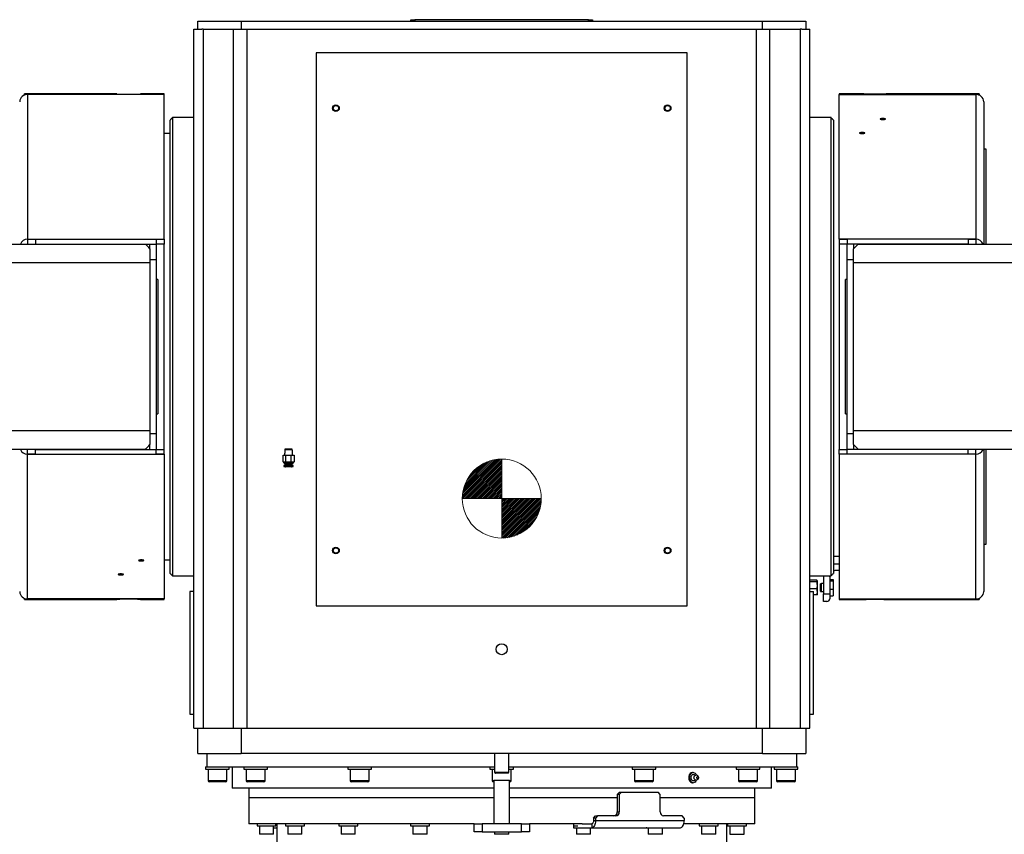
# Model space of a CAD drawing. Header units: millimetres. Extents: x 22 to 589, y 6 to 414.
# Tile 40 of 52: x 317 to 379, y 306 to 357. Entities that reach past the tile are written whole.
import ezdxf

# ---------------------------------------------------------------- set-up
doc = ezdxf.new("R2010")
doc.units = ezdxf.units.MM
doc.styles.add('SLDTEXTSTYLE1', font='TXT', dxfattribs={"width": 0.75})
doc.dimstyles.new('SLDDIMSTYLE0', dxfattribs={"dimtxt": 3.5, "dimasz": 5, "dimexe": 0, "dimexo": 0.0625, "dimgap": 0.875, "dimtad": 1, "dimlfac": 20, "dimrnd": 1e-09, "dimzin": 12, "dimdsep": 46, "dimtxsty": 'SLDTEXTSTYLE1', "dimsah": 1, "dimcen": 0.09, "dimadec": 0, "dimazin": 0, "dimtfac": 1, "dimtofl": 0, "dimtmove": 0, "dimatfit": 3, "dimfxl": 0, "dimtolj": 1, "dimtzin": 12, "dimarcsym": 0})

# ---------------------------------------------------------------- blocks, each defined once
blk = doc.blocks.new('Schwerpunkt')
at = {"linetype": 'Continuous', "true_color": 0x808080}
h = blk.add_hatch(dxfattribs=at)
h.set_pattern_fill('ANSI31', color=8, scale=0.25, style=0)
edge = h.paths.add_edge_path(flags=0)
edge.add_line((0, 0), (-25, 0))
edge.add_arc((0, 0), 25, 90, 180, ccw=False)
edge.add_line((0, 25), (0, 0))
h = blk.add_hatch(dxfattribs=at)
h.set_pattern_fill('ANSI31', color=8, scale=0.25, style=0)
edge = h.paths.add_edge_path(flags=0)
edge.add_line((0, 0), (25, 0))
edge.add_arc((0, 0), 25, 270, 360, ccw=False)
edge.add_line((0, -25), (0, 0))
at = {"color": 7, "linetype": 'Continuous', "lineweight": 0}
for q in [(0, 25), (-25, 0), (0, -25), (25, 0)]:
    blk.add_line((0, 0), q, dxfattribs=at)
blk.add_circle((0, 0), 25, dxfattribs=at)
for start, end in [(90, 180), (270, 0)]:
    blk.add_arc((0, 0), 25, start, end, dxfattribs=at)
blk = doc.blocks.new('*D7')
at = {"color": 7, "linetype": 'Continuous', "lineweight": 0}
for p, q in [((418.854, 335.647), (418.854, 269.328)), ((275.604, 332.272), (275.604, 269.328)), ((275.604, 270.328), (418.854, 270.328))]:
    blk.add_line(p, q, dxfattribs=at)
for centre, start, end in [((345.572, 273.106), 153.43495, 206.56505), ((347.982, 273.106), 333.43495, 26.56505)]:
    blk.add_arc(centre, 6.21, start, end, dxfattribs=at)
for points in [[(275.604, 270.328), (280.604, 269.678), (280.604, 270.978)], [(418.854, 270.328), (413.854, 270.978), (413.854, 269.678)]]:
    blk.add_solid(points, dxfattribs=at)
at = {"color": 7, "linetype": 'Continuous', "lineweight": 0, "insert": (341.605, 274.84), "char_height": 3.5, "attachment_point": 1, "style": 'SLDTEXTSTYLE1'}
blk.add_mtext('2865', dxfattribs=at)
blk = doc.blocks.new('*D8')
at = {"color": 7, "linetype": 'Continuous', "lineweight": 0}
for p, q in [((417.854, 336.647), (393.786, 336.647)), ((394.786, 284.147), (394.786, 336.647)), ((373.229, 284.147), (395.786, 284.147))]:
    blk.add_line(p, q, dxfattribs=at)
for centre, start, end in [((392.009, 311.879), 63.43495, 116.56505), ((392.009, 309.469), 243.43495, 296.56505)]:
    blk.add_arc(centre, 6.21, start, end, dxfattribs=at)
for points in [[(394.786, 336.647), (394.136, 331.647), (395.436, 331.647)], [(394.786, 284.147), (395.436, 289.147), (394.136, 289.147)]]:
    blk.add_solid(points, dxfattribs=at)
at = {"color": 7, "linetype": 'Continuous', "lineweight": 0, "insert": (390.274, 305.502), "char_height": 3.5, "attachment_point": 1, "rotation": 90, "style": 'SLDTEXTSTYLE1'}
blk.add_mtext('1050', dxfattribs=at)

msp = doc.modelspace()

# ---------------------------------------------------------------- linework, layer by layer
at = {"color": 7, "linetype": 'Continuous', "lineweight": 30}
for p, q in [((327.9790537, 356.7470593), (327.9790537, 357.2470588)), ((327.9790537, 357.2470588), (330.7290525, 357.2470588)), ((330.7290525, 357.2470588), (330.7290525, 356.7470593)), ((330.7290525, 357.2470588), (363.7290538, 357.2470588)), ((341.4790531, 357.2470588), (341.4790531, 357.3470575)), ((341.4790531, 357.3470575), (341.7290532, 357.3470575)), ((341.7290532, 357.3470575), (341.7290532, 357.2470588)), ((352.7290532, 357.3470575), (341.7290532, 357.3470575)), ((352.7290532, 357.2470588), (352.7290532, 357.3470575)), ((352.7290532, 357.3470575), (352.9790533, 357.3470575)), ((352.9790533, 357.3470575), (352.9790533, 357.2470588)), ((363.7290538, 356.7470593), (363.7290538, 357.2470588)), ((363.7290538, 357.2470588), (366.4790527, 357.2470588)), ((366.4790527, 357.2470588), (366.4790527, 356.7470593)), ((327.7290539, 312.4970568), (327.7290539, 356.7470593)), ((327.7290539, 356.7470593), (328.2290534, 356.7470593)), ((328.3283175, 356.7470593), (328.2290534, 356.7470593)), ((328.3283175, 356.7470593), (328.3283175, 312.4970568)), ((328.3283175, 356.7470593), (330.2525819, 356.7470593)), ((330.2525819, 312.4970568), (330.2525819, 356.7470593)), ((330.2525819, 356.7470593), (331.1011092, 356.7470593)), ((331.1011092, 312.4970568), (331.1011092, 356.7470593)), ((331.1011092, 356.7470593), (363.3569972, 356.7470593)), ((363.3569972, 312.4970568), (363.3569972, 356.7470593)), ((363.3569972, 356.7470593), (364.2055244, 356.7470593)), ((364.2055244, 312.4970568), (364.2055244, 356.7470593)), ((364.2055244, 356.7470593), (366.1297889, 356.7470593)), ((366.1297889, 356.7470593), (366.1297889, 312.4970568)), ((366.229053, 356.7470593), (366.1297889, 356.7470593)), ((366.229053, 356.7470593), (366.7290525, 356.7470593)), ((366.7290525, 312.4970568), (366.7290525, 356.7470593)), ((358.9790532, 355.2470607), (335.4790532, 355.2470607)), ((335.4790532, 355.2470607), (335.4790532, 320.2470584)), ((358.9790532, 320.2470584), (358.9790532, 355.2470607)), ((322.8546039, 352.6470584), (317.0040534, 352.6470584)), ((317.0040534, 352.5731964), (317.0040534, 352.6470584)), ((317.2040538, 352.6142759), (317.2040538, 343.4518976)), ((325.8540527, 352.6142759), (317.2040538, 352.6142759)), ((325.8540527, 352.6470584), (324.3516476, 352.6470584)), ((325.8540527, 352.6142759), (325.8540527, 352.6470584)), ((325.8540527, 343.4502346), (325.8540527, 352.6142759)), ((370.1064588, 352.6470584), (368.6040537, 352.6470584)), ((368.6040537, 352.6470584), (368.6040537, 352.6142759)), ((368.6040537, 343.4502346), (368.6040537, 352.6142759)), ((368.6040537, 352.6142759), (377.2540526, 352.6142759)), ((377.454053, 352.6470584), (371.6035024, 352.6470584)), ((377.2540526, 352.6142759), (377.2540526, 343.4518976)), ((377.454053, 352.6470584), (377.454053, 352.5731964)), ((316.7053537, 352.1576745), (316.7040543, 352.1470589)), ((377.7540521, 352.1470589), (377.7527527, 352.1576745)), ((377.7540521, 352.1470589), (377.7540521, 343.1470556)), ((326.3790534, 351.1470599), (326.3790534, 336.6470558)), ((368.079053, 322.1470577), (368.079053, 351.1470599)), ((326.2290538, 336.6470558), (326.2290538, 350.9970588)), ((368.2290525, 350.9970588), (368.2290525, 322.2970588)), ((377.9040531, 345.4858942), (377.9040531, 349.1470558)), ((377.9040531, 343.1470556), (377.9040531, 345.4858942)), ((287.3040513, 343.1470556), (324.6540533, 343.1470556)), ((317.1653287, 343.1470556), (317.2040538, 343.1566639)), ((317.2040538, 343.4502346), (317.2040538, 343.4518976)), ((317.2040538, 343.4502346), (317.2040538, 343.4470577)), ((317.2040538, 343.4502346), (325.8540527, 343.4502346)), ((317.2040538, 343.4470577), (317.2040538, 343.1470556)), ((317.2040538, 343.4470577), (317.7040533, 343.4470577)), ((317.7040533, 343.4470577), (317.7040533, 343.1470556)), ((317.7040533, 343.4470577), (325.3540532, 343.4470577)), ((317.7040533, 343.1470556), (325.3540532, 343.1470556)), ((324.9540539, 342.8470595), (324.9540539, 343.1470556)), ((325.3540532, 343.4470577), (325.3540532, 343.1470556)), ((325.3540532, 343.4470577), (325.8540527, 343.4470577)), ((325.3540532, 343.1470556), (325.3540532, 342.1470565)), ((325.8540527, 343.1470556), (325.3540532, 343.1470556)), ((325.8540527, 343.4470577), (325.8540527, 343.4502346)), ((325.8540527, 343.4470577), (325.8540527, 343.1470556)), ((325.8540527, 330.147059), (325.8540527, 343.1470556)), ((368.6040537, 343.4502346), (368.6040537, 343.4470577)), ((377.2540526, 343.4502346), (368.6040537, 343.4502346)), ((368.6040537, 343.4470577), (369.1040532, 343.4470577)), ((368.6040537, 343.4470577), (368.6040537, 343.1470556)), ((368.6040537, 343.1470556), (368.6040537, 330.147059)), ((369.1040532, 343.1470556), (368.6040537, 343.1470556)), ((369.1040532, 343.4470577), (369.1040532, 343.1470556)), ((376.7540531, 343.4470577), (369.1040532, 343.4470577)), ((369.1040532, 342.1470565), (369.1040532, 343.1470556)), ((376.7540531, 343.1470556), (369.1040532, 343.1470556)), ((369.5040525, 343.1470556), (369.5040525, 342.8470595)), ((369.8040531, 343.1470556), (407.1540551, 343.1470556)), ((376.7540531, 343.4470577), (376.7540531, 343.1470556)), ((376.7540531, 343.4470577), (377.2540526, 343.4470577)), ((377.2540526, 343.4518976), (377.2540526, 343.4502346)), ((377.2540526, 343.4470577), (377.2540526, 343.4502346)), ((377.2540526, 343.4470577), (377.2540526, 343.1470556)), ((377.2540526, 343.1566639), (377.2927777, 343.1470556)), ((324.9540539, 342.8470595), (324.9540539, 341.9470591)), ((369.5040525, 341.9470591), (369.5040525, 342.8470595)), ((324.9540539, 341.9470591), (288.5040538, 341.9470591)), ((325.3540532, 342.1470565), (324.9540539, 342.1470565)), ((324.9540539, 341.9470591), (324.9540539, 331.3470585)), ((325.3540532, 342.1470565), (325.3540532, 331.1470581)), ((369.5040525, 342.1470565), (369.1040532, 342.1470565)), ((369.1040532, 331.1470581), (369.1040532, 342.1470565)), ((405.9540526, 341.9470591), (369.5040525, 341.9470591)), ((369.5040525, 331.3470585), (369.5040525, 341.9470591)), ((325.4540534, 340.8970577), (325.4540534, 332.3970569)), ((369.004053, 336.6470558), (369.004053, 340.8970577)), ((326.2290538, 322.2970588), (326.2290538, 336.6470558)), ((326.3790534, 336.6470558), (326.3790534, 322.1470577)), ((369.004053, 332.3970569), (369.004053, 336.6470558)), ((288.5040538, 331.3470585), (324.9540539, 331.3470585)), ((324.9540539, 331.3470585), (324.9540539, 330.4470582)), ((324.9540539, 331.1470581), (325.3540532, 331.1470581)), ((325.3540532, 331.1470581), (325.3540532, 330.147059)), ((369.1040532, 331.1470581), (369.5040525, 331.1470581)), ((369.1040532, 330.147059), (369.1040532, 331.1470581)), ((369.5040525, 331.3470585), (405.9540526, 331.3470585)), ((369.5040525, 330.4470582), (369.5040525, 331.3470585)), ((324.9540539, 330.147059), (324.9540539, 330.4470582)), ((369.5040525, 330.4470582), (369.5040525, 330.147059)), ((324.6540533, 330.147059), (287.3040513, 330.147059)), ((317.2040538, 330.1374538), (317.1653287, 330.147059)), ((317.2040538, 329.8470569), (317.2040538, 330.147059)), ((317.7040533, 329.8470569), (317.2040538, 329.8470569)), ((317.2040538, 329.8470569), (317.2040538, 329.843883)), ((317.2040538, 329.843883), (325.8540527, 329.843883)), ((317.2040538, 329.842217), (317.2040538, 329.843883)), ((317.2040538, 320.6798417), (317.2040538, 329.842217)), ((317.7040533, 329.8470569), (317.7040533, 330.147059)), ((317.7040533, 330.147059), (325.3540532, 330.147059)), ((317.7040533, 329.8470569), (325.3540532, 329.8470569)), ((325.3540532, 329.8470569), (325.3540532, 330.147059)), ((325.3540532, 330.147059), (325.8540527, 330.147059)), ((325.8540527, 329.8470569), (325.3540532, 329.8470569)), ((325.8540527, 329.8470569), (325.8540527, 330.147059)), ((325.8540527, 329.843883), (325.8540527, 329.8470569)), ((325.8540527, 329.843883), (325.8540527, 320.6798417)), ((333.4911586, 330.1444007), (333.9669482, 330.1444007)), ((333.5214035, 330.1746471), (333.549224, 330.1746471)), ((333.549224, 330.1746471), (333.9367033, 330.1746471)), ((368.6040537, 329.8470569), (368.6040537, 330.147059)), ((368.6040537, 330.147059), (369.1040532, 330.147059)), ((369.1040532, 329.8470569), (368.6040537, 329.8470569)), ((368.6040537, 329.8470569), (368.6040537, 329.843883)), ((377.2540526, 329.843883), (368.6040537, 329.843883)), ((368.6040537, 329.843883), (368.6040537, 320.6798417)), ((369.1040532, 329.8470569), (369.1040532, 330.147059)), ((376.7540531, 330.147059), (369.1040532, 330.147059)), ((376.7540531, 329.8470569), (369.1040532, 329.8470569)), ((407.1540551, 330.147059), (369.8040531, 330.147059)), ((376.7540531, 329.8470569), (376.7540531, 330.147059)), ((377.2540526, 329.8470569), (376.7540531, 329.8470569)), ((377.2540526, 329.8470569), (377.2540526, 330.147059)), ((377.2927777, 330.147059), (377.2540526, 330.1374538)), ((377.2540526, 329.843883), (377.2540526, 329.8470569)), ((377.2540526, 329.843883), (377.2540526, 329.842217)), ((377.2540526, 320.6798417), (377.2540526, 329.842217)), ((377.7540521, 330.147059), (377.7540521, 321.1470587)), ((377.9040531, 324.1470588), (377.9040531, 330.147059)), ((333.3826424, 329.3552888), (333.3826424, 329.7746462)), ((333.3826424, 329.7746462), (333.5558475, 329.7746462)), ((333.4290535, 329.3284936), (333.469245, 329.3284936)), ((333.4484891, 329.2559577), (334.0096177, 329.2559577)), ((333.469245, 329.3284936), (333.7290527, 329.3284936)), ((333.5471885, 329.1890694), (333.5190536, 329.1890694)), ((333.9390532, 329.1890694), (333.5471885, 329.1890694)), ((333.5558475, 329.3552888), (333.5558475, 329.7746462)), ((333.5558475, 329.7746462), (333.9022578, 329.7746462)), ((333.7290527, 329.3284936), (333.9888604, 329.3284936)), ((333.9022578, 329.3552888), (333.9022578, 329.7746462)), ((333.9022578, 329.7746462), (334.0754629, 329.7746462)), ((333.9888604, 329.3284936), (334.0290533, 329.3284936)), ((334.0754629, 329.7746462), (334.0754629, 329.3552888)), ((333.469245, 329.1333003), (333.4290535, 329.1333003)), ((334.0290533, 329.0800793), (333.4290535, 329.0800793)), ((334.0207891, 329.0702296), (333.4373162, 329.0702296)), ((334.0290533, 329.1333003), (333.469245, 329.1333003)), ((333.9040534, 329.0496481), (333.5540534, 329.0496481)), ((368.6040537, 323.3646614), (368.2290525, 323.3646614)), ((327.7290539, 312.4970568), (327.7290539, 322.4970592)), ((366.7290525, 312.4970568), (366.7290525, 322.4970592)), ((368.6040537, 322.8765143), (368.2290525, 322.8765143)), ((368.6040537, 322.4828673), (368.4040533, 322.4828673)), ((367.1766595, 321.8601865), (366.7290525, 321.8601865)), ((367.1766595, 321.7730744), (366.7290525, 321.7730744)), ((367.2290535, 320.9983809), (367.2290535, 321.7983795)), ((367.6040531, 322.1470577), (367.6040531, 321.0066868)), ((368.0040525, 322.0892174), (368.0083947, 322.1470577)), ((368.0040525, 322.0892174), (368.0040525, 321.0066868)), ((368.0040525, 321.9145162), (368.2040529, 321.9145162)), ((368.0040525, 321.817155), (368.2040529, 321.817155)), ((368.2040529, 321.9145162), (368.2040529, 321.817155)), ((368.2040529, 321.817155), (368.2040529, 321.3010205)), ((316.7040543, 321.1470587), (316.7053537, 321.1364401)), ((327.4790527, 321.1470587), (327.4790527, 313.3970571)), ((327.7290539, 321.1470587), (327.4790527, 321.1470587)), ((327.7290539, 321.1470587), (327.7290539, 321.4970572)), ((366.7290525, 321.1470587), (366.7290525, 321.4970572)), ((367.1766595, 321.3112665), (366.7290525, 321.3112665)), ((366.7290525, 321.1470587), (366.9790537, 321.1470587)), ((366.9790537, 313.3970571), (366.9790537, 321.1470587)), ((367.4040527, 321.3569743), (367.4040527, 321.6316325)), ((367.4040527, 321.1651278), (367.4040527, 321.3569743)), ((367.4665527, 321.354003), (367.4665527, 321.6483785)), ((367.4665527, 321.1483789), (367.4665527, 321.354003)), ((368.0040525, 321.3010205), (368.2040529, 321.3010205)), ((368.2040529, 321.3010205), (368.2040529, 320.8822412)), ((377.7527527, 321.1364401), (377.7540521, 321.1470587)), ((317.0040534, 320.6470592), (317.0040534, 320.7209212)), ((317.0040534, 320.6470592), (322.8540526, 320.6470592)), ((325.8540527, 320.6798417), (317.2040538, 320.6798417)), ((324.3516685, 320.6470592), (325.8540527, 320.6470592)), ((325.8540527, 320.6470592), (325.8540527, 320.6798417)), ((367.1766595, 320.9365738), (366.9790537, 320.9365738)), ((367.6040531, 321.0066868), (368.0040525, 321.0066868)), ((367.6040531, 320.5227209), (367.6040531, 321.0066868)), ((367.8040535, 320.5227209), (367.6040531, 320.5227209)), ((368.0040525, 321.0066868), (368.0040525, 320.6840438)), ((368.0040525, 320.8822412), (368.2040529, 320.8822412)), ((368.6040537, 320.6798417), (368.6040537, 320.6470592)), ((368.6040537, 320.6798417), (377.2540526, 320.6798417)), ((368.6040537, 320.6470592), (370.1064379, 320.6470592)), ((371.6040538, 320.6470592), (377.454053, 320.6470592)), ((377.454053, 320.7209212), (377.454053, 320.6470592)), ((335.4790532, 320.2470584), (358.9790532, 320.2470584)), ((327.4790527, 313.3970571), (327.7290539, 313.3970571)), ((327.7290539, 312.4970568), (327.7290539, 313.3970571)), ((366.7290525, 313.3970571), (366.9790537, 313.3970571)), ((366.7290525, 312.4970568), (366.7290525, 313.3970571)), ((327.7290539, 312.4970568), (328.2290534, 312.4970568)), ((327.9790537, 310.8970565), (327.9790537, 312.4970568)), ((328.2290534, 312.4970568), (328.3283175, 312.4970568)), ((328.3283175, 312.4970568), (330.2525819, 312.4970568)), ((330.2525819, 312.4970568), (331.1011092, 312.4970568)), ((330.7290525, 312.4970568), (330.7290525, 310.8970565)), ((331.1011092, 312.4970568), (363.3569972, 312.4970568)), ((363.3569972, 312.4970568), (364.2055244, 312.4970568)), ((363.7290538, 310.8970565), (363.7290538, 312.4970568)), ((364.2055244, 312.4970568), (366.1297889, 312.4970568)), ((366.1297889, 312.4970568), (366.229053, 312.4970568)), ((366.229053, 312.4970568), (366.7290525, 312.4970568)), ((366.4790527, 312.4970568), (366.4790527, 310.8970565)), ((327.9790537, 310.8970565), (330.7290525, 310.8970565)), ((363.7290538, 310.8970565), (330.7290525, 310.8970565)), ((363.7290538, 310.8970565), (366.4790527, 310.8970565)), ((328.4790532, 310.0470585), (328.5540537, 310.0470585)), ((328.4790532, 309.8970575), (329.9790533, 309.8970575)), ((328.557022, 310.0470585), (330.890596, 310.0470585)), ((328.6290528, 309.8970575), (328.6290528, 309.1770572)), ((329.8290537, 309.1770572), (329.8290537, 309.8970575)), ((330.1540525, 310.0470585), (330.1540525, 308.697058)), ((330.890596, 309.8970575), (330.9910775, 309.8970575)), ((330.8921115, 310.0470585), (330.9910775, 310.0470585)), ((330.9910775, 310.0470585), (331.2250884, 310.0470585)), ((330.9910775, 309.8970575), (332.3905961, 309.8970575)), ((331.0405956, 309.8970575), (331.0405956, 309.1770572)), ((331.2250884, 310.0470585), (337.6046703, 310.0470585)), ((332.2405965, 309.1770572), (332.2405965, 309.8970575)), ((337.4790536, 309.8970575), (337.8540532, 309.8970575)), ((337.6046703, 310.0470585), (337.8540532, 310.0470585)), ((337.6290531, 309.8970575), (337.6290531, 309.1770572)), ((337.8540532, 310.0470585), (338.1814049, 310.0470585)), ((337.8540532, 309.8970575), (338.9790529, 309.8970575)), ((338.1814049, 310.0470585), (346.7790532, 310.0470585)), ((338.8290533, 309.1770572), (338.8290533, 309.8970575)), ((346.4790532, 309.8970575), (346.7790532, 309.8970575)), ((346.6290532, 309.8970575), (346.6290532, 309.1770572)), ((347.6790532, 310.0470585), (356.2767015, 310.0470585)), ((347.6790532, 309.8970575), (347.9790532, 309.8970575)), ((347.8290532, 309.1770572), (347.8290532, 309.8970575)), ((355.4790535, 309.8970575), (356.6040532, 309.8970575)), ((355.6290531, 309.8970575), (355.6290531, 309.1770572)), ((356.2767015, 310.0470585), (356.6040532, 310.0470585)), ((356.6040532, 310.0470585), (356.853436, 310.0470585)), ((356.6040532, 309.8970575), (356.9790528, 309.8970575)), ((356.8290533, 309.1770572), (356.8290533, 309.8970575)), ((356.853436, 310.0470585), (363.233018, 310.0470585)), ((362.0675103, 309.8970575), (363.4670289, 309.8970575)), ((362.2175099, 309.8970575), (362.2175099, 309.1770572)), ((363.233018, 310.0470585), (363.4670289, 310.0470585)), ((363.4175108, 309.1770572), (363.4175108, 309.8970575)), ((363.4670289, 310.0470585), (363.5659949, 310.0470585)), ((363.4670289, 309.8970575), (363.5675104, 309.8970575)), ((363.5659949, 310.0470585), (365.9010844, 310.0470585)), ((364.3040539, 308.697058), (364.3040539, 310.0470585)), ((364.4790531, 309.8970575), (365.9790532, 309.8970575)), ((364.6290527, 309.8970575), (364.6290527, 309.1770572)), ((365.8290536, 309.1770572), (365.8290536, 309.8970575)), ((365.9010844, 310.0470585), (365.9790532, 310.0470585)), ((347.6790532, 309.6970571), (346.7790536, 309.6970571)), ((347.6290532, 309.6470577), (346.8290535, 309.6470577)), ((359.3559348, 309.6970571), (359.3028941, 309.6970571)), ((359.4794818, 309.5060421), (359.4218807, 309.5489813)), ((359.4218807, 309.1951338), (359.4794818, 309.238073)), ((329.2290525, 309.1770572), (328.6290528, 309.1770572)), ((329.2290525, 309.0970574), (328.7090526, 309.0970574)), ((329.8290537, 309.1770572), (329.2290525, 309.1770572)), ((329.7490538, 309.0970574), (329.2290525, 309.0970574)), ((346.7290532, 308.697058), (330.1540525, 308.697058)), ((331.9405959, 309.1770572), (331.0405956, 309.1770572)), ((331.9005952, 309.0970574), (331.1205954, 309.0970574)), ((331.2040539, 308.697058), (331.2040539, 308.0970583)), ((332.1605967, 309.0970574), (331.9005952, 309.0970574)), ((332.2405965, 309.1770572), (331.9405959, 309.1770572)), ((338.7486682, 309.1770572), (337.6290531, 309.1770572)), ((338.679386, 309.0970574), (337.709053, 309.0970574)), ((338.7490534, 309.0970574), (338.679386, 309.0970574)), ((338.8290533, 309.1770572), (338.7486682, 309.1770572)), ((346.7290532, 309.1770572), (346.6290532, 309.1770572)), ((346.7290532, 309.0970574), (346.7090532, 309.0970574)), ((347.7290532, 309.1970576), (346.7290532, 309.1970576)), ((347.8290532, 309.1770572), (347.7290532, 309.1770572)), ((347.7490532, 309.0970574), (347.7290532, 309.0970574)), ((364.3040539, 308.697058), (347.7290532, 308.697058)), ((356.8290533, 309.1770572), (355.6290531, 309.1770572)), ((356.7490534, 309.0970574), (355.7090529, 309.0970574)), ((359.3028457, 309.047058), (359.3559348, 309.047058)), ((363.4175108, 309.1770572), (362.2175099, 309.1770572)), ((363.3375109, 309.0970574), (362.2975097, 309.0970574)), ((363.2540525, 308.0970583), (363.2540525, 308.697058)), ((365.8290536, 309.1770572), (364.6290527, 309.1770572)), ((365.7490538, 309.0970574), (364.7090526, 309.0970574)), ((346.7290532, 308.0970583), (331.2040539, 308.0970583)), ((346.7290532, 308.0970583), (331.2040539, 308.0970583)), ((354.5475603, 308.0970583), (347.7290532, 308.0970583)), ((354.5475603, 308.0970583), (347.7290532, 308.0970583)), ((354.5475603, 308.2970572), (354.6771185, 308.4470583)), ((354.6735526, 308.2970572), (354.5475603, 308.2970572)), ((354.5475603, 308.2970572), (354.5475603, 307.197058)), ((354.8031108, 308.4470583), (354.6735526, 308.2970572)), ((354.6735526, 308.2970572), (354.6735526, 307.197058)), ((354.6771185, 308.4470583), (354.8031108, 308.4470583)), ((354.8031108, 308.4470583), (357.1351596, 308.4470583)), ((357.2647178, 308.2970572), (357.1351596, 308.4470583)), ((357.2647178, 307.197058), (357.2647178, 308.2970572)), ((363.2540525, 308.0970583), (357.2647178, 308.0970583)), ((363.2540525, 308.0970583), (357.2647178, 308.0970583)), ((353.0360473, 306.7970587), (353.1656054, 306.9470582)), ((353.1620396, 306.7970587), (353.0360473, 306.7970587)), ((353.0360473, 306.7970587), (353.0360473, 306.6470576)), ((353.2915977, 306.9470582), (353.1620396, 306.7970587)), ((353.1620396, 306.7970587), (353.1620396, 306.6470576)), ((353.1656054, 306.9470582), (353.2915977, 306.9470582)), ((354.4576221, 306.9470582), (353.2915977, 306.9470582)), ((354.5475603, 307.197058), (354.6735526, 307.197058)), ((358.6466723, 306.9470582), (357.4806483, 306.9470582)), ((358.7762312, 306.7970587), (358.6466723, 306.9470582)), ((358.7762312, 306.7970587), (358.7762312, 306.6470576)), ((345.4790532, 306.4470587), (331.2040539, 306.4470587)), ((331.7338363, 306.3220573), (332.9338358, 306.3220573)), ((331.8838359, 306.3220573), (331.8838359, 305.7820586)), ((332.7838362, 305.7820586), (332.7838362, 306.3220573)), ((332.7838362, 306.1970574), (332.9790534, 306.1970574)), ((333.5304187, 306.3220573), (334.7304189, 306.3220573)), ((333.6804182, 306.3220573), (333.6804182, 305.7820586)), ((334.5804186, 305.7820586), (334.5804186, 306.3220573)), ((336.9068907, 306.3220573), (336.9600938, 306.3220573)), ((336.9600938, 306.3220573), (338.1068909, 306.3220573)), ((337.0568902, 306.3220573), (337.0568902, 305.7820586)), ((337.9568906, 305.7820586), (337.9568906, 306.3220573)), ((341.4559984, 306.3220573), (341.6266595, 306.3220573)), ((341.6059987, 306.3220573), (341.6059987, 305.7820586)), ((341.6266595, 306.3220573), (342.6559986, 306.3220573)), ((342.5059987, 305.7820586), (342.5059987, 306.3220573)), ((345.4790532, 305.9470577), (345.4790532, 306.4470587)), ((345.4790532, 306.4470587), (345.9790532, 306.4470587)), ((345.9790532, 306.4470587), (345.9790532, 305.9470577)), ((348.4790532, 306.4470587), (345.9790532, 306.4470587)), ((348.4790532, 305.9470577), (348.4790532, 306.4470587)), ((348.4790532, 306.4470587), (348.9790532, 306.4470587)), ((348.9790532, 306.4470587), (348.9790532, 305.9470577)), ((352.3302269, 306.4470587), (348.9790532, 306.4470587)), ((351.7761247, 306.4470587), (351.7761247, 306.1970574)), ((351.7761247, 306.1970574), (352.9352536, 306.1970574)), ((351.8079364, 306.3220573), (352.0371271, 306.3220573)), ((351.9521077, 306.1970574), (351.9521077, 305.7820586)), ((352.3302269, 306.4470587), (352.9352536, 306.4470587)), ((352.8521077, 305.7820586), (352.8521077, 306.1970574)), ((352.9352536, 306.4470587), (352.9352536, 306.1970574)), ((352.9352536, 306.1970574), (358.5494452, 306.1970574)), ((353.0360473, 306.6470576), (353.1620396, 306.6470576)), ((353.1620396, 306.6470576), (358.7762312, 306.6470576)), ((356.4095126, 306.1970574), (356.3754433, 306.1970574)), ((356.5012158, 306.1970574), (356.5012158, 305.7820586)), ((357.4012161, 305.7820586), (357.4012161, 306.1970574)), ((363.2540525, 306.4470587), (358.752601, 306.4470587)), ((359.7276875, 306.3220573), (360.6658937, 306.3220573)), ((359.8776878, 306.3220573), (359.8776878, 305.7820586)), ((360.6658937, 306.3220573), (360.9276877, 306.3220573)), ((360.7776881, 305.7820586), (360.7776881, 306.3220573)), ((361.5242706, 306.3220573), (362.6115845, 306.3220573)), ((361.6742701, 306.3220573), (361.6742701, 305.7820586)), ((362.5742705, 305.7820586), (362.5742705, 306.3220573)), ((362.6115845, 306.3220573), (362.72427, 306.3220573)), ((332.6580079, 305.7820586), (331.8838359, 305.7820586)), ((332.7838362, 305.7820586), (332.6580079, 305.7820586)), ((334.5417888, 305.7820586), (333.6804182, 305.7820586)), ((334.5804186, 305.7820586), (334.5417888, 305.7820586)), ((337.9568906, 305.7820586), (337.0568902, 305.7820586)), ((342.5059987, 305.7820586), (341.6059987, 305.7820586)), ((345.9790532, 305.9470577), (345.4790532, 305.9470577)), ((345.9790532, 305.9470577), (348.4790532, 305.9470577)), ((346.7790532, 305.9470577), (346.7790532, 305.7820586)), ((347.6790532, 305.7820586), (346.7790532, 305.7820586)), ((347.6790532, 305.7820586), (347.6790532, 305.9470577)), ((348.9790532, 305.9470577), (348.4790532, 305.9470577)), ((352.8521077, 305.7820586), (351.9521077, 305.7820586)), ((357.4012161, 305.7820586), (356.5012158, 305.7820586)), ((360.7776881, 305.7820586), (359.8776878, 305.7820586)), ((361.6742701, 305.7820586), (362.5742705, 305.7820586))]:
    msp.add_line(p, q, dxfattribs=at)
at = {"color": 7, "linetype": 'Continuous', "lineweight": 30, "flags": 128}
for points in [[(370.854053, 352.6294691), (370.7300038, 352.6299519), (370.6059532, 352.6313943), (370.4923214, 352.633564), (370.3858272, 352.6363296), (370.2953355, 352.6392324), (370.2183188, 352.6421113), (370.1612131, 352.6444776), (370.1224209, 352.6462061), (370.1052101, 352.6470048), (370.1064588, 352.6469452)], [(371.6035024, 352.6470346), (371.6040225, 352.6470584), (371.5925769, 352.646522), (371.5595798, 352.6450379), (371.5078042, 352.6428325), (371.435766, 352.6400549), (371.3494123, 352.6371462), (371.2463157, 352.6342852), (371.135074, 352.6319427), (371.0125179, 352.6302559), (370.854053, 352.6294691)], [(371.3540525, 351.0308964), (371.4092524, 351.0325296), (371.4584694, 351.0372562), (371.496372, 351.0445637), (371.5188519, 351.0536654), (371.5234728, 351.0635657), (371.5097339, 351.0731918), (371.4791269, 351.0815067), (371.4349644, 351.0876102), (371.3820339, 351.0908348), (371.3260726, 351.0908348), (371.2731422, 351.0876102), (371.2289796, 351.0815067), (371.1983712, 351.0731918), (371.1846338, 351.0635657), (371.1892546, 351.0536654), (371.2117345, 351.0445637), (371.2496371, 351.0372562), (371.2988542, 351.0325296), (371.3540525, 351.0308964)], [(370.0540529, 350.1433534), (370.1092527, 350.1449866), (370.1584698, 350.1497132), (370.1963709, 350.1570208), (370.2188508, 350.1661224), (370.2234731, 350.1760168), (370.2097343, 350.1856489), (370.1791258, 350.1939637), (370.1349647, 350.2000672), (370.0820343, 350.2032919), (370.0260715, 350.2032919), (369.9731426, 350.2000672), (369.92898, 350.1939637), (369.8983715, 350.1856489), (369.8846341, 350.1760168), (369.889255, 350.1661224), (369.9117349, 350.1570208), (369.9496375, 350.1497132), (369.9988545, 350.1449866), (370.0540529, 350.1433534)], [(324.9540539, 342.8470595), (324.8770417, 342.9240687), (324.810435, 342.9906768), (324.7549446, 343.0461688), (324.711159, 343.0899543), (324.6795462, 343.1215627), (324.6604429, 343.140666), (324.6540533, 343.1470556)], [(369.8040531, 343.1470556), (369.7976635, 343.140666), (369.7785602, 343.1215627), (369.7469474, 343.0899543), (369.7031618, 343.0461688), (369.6476714, 342.9906768), (369.5810647, 342.9240687), (369.5040525, 342.8470595)], [(324.6540533, 330.147059), (324.6604429, 330.1534487), (324.6795462, 330.172552), (324.711159, 330.2041633), (324.7549446, 330.2479488), (324.810435, 330.3034408), (324.8770417, 330.370046), (324.9540539, 330.4470582)], [(369.5040525, 330.4470582), (369.5810647, 330.370046), (369.6476714, 330.3034408), (369.7031618, 330.2479488), (369.7469474, 330.2041633), (369.7785602, 330.172552), (369.7976635, 330.1534487), (369.8040531, 330.147059)], [(324.4040535, 323.1507642), (324.3488536, 323.149131), (324.2996366, 323.1444014), (324.2617355, 323.1370939), (324.2392556, 323.1279952), (324.2346333, 323.1180949), (324.2483721, 323.1084658), (324.2789806, 323.1001509), (324.3231417, 323.0940474), (324.3760721, 323.0908228), (324.4320349, 323.0908228), (324.4849638, 323.0940474), (324.5291264, 323.1001509), (324.5597349, 323.1084658), (324.5734723, 323.1180949), (324.5688514, 323.1279952), (324.5463715, 323.1370939), (324.5084689, 323.1444014), (324.4592519, 323.149131), (324.4040535, 323.1507642)], [(323.1040538, 322.2632212), (323.048854, 322.2615851), (322.9996369, 322.2568584), (322.9617343, 322.2495479), (322.9392545, 322.2404523), (322.9346336, 322.2305519), (322.9483725, 322.2209228), (322.9789795, 322.212605), (323.023142, 322.2065044), (323.0760724, 322.2032798), (323.1320338, 322.2032798), (323.1849642, 322.2065044), (323.2291267, 322.212605), (323.2597352, 322.2209228), (323.2734726, 322.2305519), (323.2688518, 322.2404523), (323.2463719, 322.2495479), (323.2084693, 322.2568584), (323.1592522, 322.2615851), (323.1040538, 322.2632212)], [(370.1064379, 320.6471694), (370.1053948, 320.6471217), (370.1239438, 320.6479771), (370.162356, 320.6496847), (370.2217357, 320.6521434), (370.2971653, 320.6549478), (370.3907759, 320.657934), (370.4948084, 320.6606103), (370.6121967, 320.6628157), (370.7330273, 320.6641866), (370.8608345, 320.6646455), (370.9847541, 320.6641121), (371.1084769, 320.6626219), (371.2216244, 320.6604195), (371.3274555, 320.657636), (371.4171873, 320.6547273), (371.4932949, 320.6518663), (371.5494142, 320.6495268), (371.5871216, 320.647843), (371.6040538, 320.6470592)], [(359.3028323, 309.6965087), (359.3004906, 309.6970392), (359.2243196, 309.6775962), (359.1566102, 309.6237195), (359.1051885, 309.5414651), (359.076094, 309.4401044), (359.0709047, 309.3720583)], [(359.0709047, 309.3720583), (359.0840959, 309.2644928), (359.1221043, 309.1690538), (359.180452, 309.0964896), (359.2523323, 309.0549899), (359.3030014, 309.0512139)], [(359.1261246, 309.3720583), (359.1323191, 309.4470067), (359.1505693, 309.5179183), (359.1798903, 309.5809651), (359.2187018, 309.6327467), (359.2649118, 309.6704794), (359.3160288, 309.6921218), (359.3692967, 309.6965087), (359.4218449, 309.6834046), (359.4708392, 309.6535159), (359.5136398, 309.6084548), (359.5479378, 309.5506472), (359.5600137, 309.5214856)], [(359.5600137, 309.2226309), (359.5479378, 309.1934679), (359.5136398, 309.1356618), (359.4708392, 309.0905992), (359.4218449, 309.0607119), (359.3692967, 309.0476079), (359.3160288, 309.0519948), (359.2649118, 309.0736372), (359.2187018, 309.1113684), (359.1798903, 309.1631515), (359.1505693, 309.2261983), (359.1323191, 309.2971084), (359.1261246, 309.3720583)], [(359.2145131, 309.3720583), (359.2207962, 309.4310088), (359.2390866, 309.4847215), (359.2677594, 309.5284236), (359.3042673, 309.5582319), (359.3453662, 309.5714999), (359.3874038, 309.5670445), (359.4218807, 309.5489813)], [(359.4218807, 309.1951338), (359.3874038, 309.1770721), (359.3453662, 309.1726167), (359.3042673, 309.1858832), (359.2677594, 309.2156915), (359.2390866, 309.2593936), (359.2207962, 309.3131063), (359.2145131, 309.3720583)], [(359.3979092, 309.3720583), (359.4042347, 309.4170315), (359.4150939, 309.4436241)], [(359.4150939, 309.3004925), (359.4042347, 309.3270851), (359.3979092, 309.3720583)], [(359.5857443, 309.3720583), (359.589781, 309.4007594), (359.6012772, 309.42509), (359.6184821, 309.4413502), (359.6387775, 309.4470573), (359.6590721, 309.4413502), (359.676277, 309.42509), (359.6877733, 309.4007594), (359.69181, 309.3720583), (359.6877733, 309.3433572), (359.676277, 309.3190251), (359.6590721, 309.3027664), (359.6387775, 309.2970578), (359.6184821, 309.3027664), (359.6012772, 309.3190251), (359.589781, 309.3433572), (359.5857443, 309.3720583)], [(353.1620396, 306.6470576), (353.1576817, 306.5592674), (353.1447766, 306.4748509), (353.1238192, 306.3970519), (353.0956154, 306.3288597), (353.0612492, 306.2728969), (353.0220409, 306.2313122), (352.9794974, 306.2057046), (352.9352536, 306.1970574)], [(353.0360473, 306.6470576), (353.0341105, 306.6080404), (353.0283747, 306.5705208), (353.0190603, 306.5359441), (353.0065255, 306.5056367), (352.9912514, 306.4807636), (352.9738256, 306.4622817), (352.9549175, 306.4509002), (352.9352536, 306.4470587)], [(358.5494452, 306.1970574), (358.5936883, 306.2057046), (358.6362318, 306.2313122), (358.6754405, 306.2728969), (358.7098071, 306.3288597), (358.7380105, 306.3970519), (358.7589682, 306.4748509), (358.7718734, 306.5592674), (358.7762312, 306.6470576)]]:
    msp.add_lwpolyline(points, dxfattribs=at)
at = {"color": 7, "linetype": 'Continuous', "lineweight": 30}
for centre, radius in [((336.7290532, 351.747058), 0.2125), ((336.7290532, 351.747058), 0.17), ((357.7290532, 351.747058), 0.2125), ((357.7290532, 351.747058), 0.17), ((336.7290532, 323.747058), 0.2125), ((336.7290532, 323.747058), 0.17), ((357.7290532, 323.747058), 0.2125), ((357.7290532, 323.747058), 0.17), ((347.2290532, 317.497058), 0.35)]:
    msp.add_circle(centre, radius, dxfattribs=at)
for centre, radius, start, end in [((317.2004987, 352.1175179), 0.4967707, 89.589962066, 175.363418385), ((323.6040805, 368.6336565), 16.0041806, 267.315854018, 272.677302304), ((377.2576077, 352.1175179), 0.4967707, 4.636581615, 90.410037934), ((317.2121754, 342.9460511), 0.5059117, 90.919830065, 156.589787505), ((377.245931, 342.9460511), 0.5059117, 23.410212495, 89.080169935), ((317.2121754, 330.3480636), 0.5059117, 203.410212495, 269.080169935), ((377.245931, 330.3480636), 0.5059117, 270.919830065, 336.589787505), ((333.4629781, 329.259839), 0.015, 195.000000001, 270), ((333.9951283, 329.259839), 0.015, 270, 344.999999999), ((333.4390532, 329.0800786), 0.01, 180, 259.999999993), ((334.0190532, 329.0800786), 0.01, 280.000000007, 0), ((368.4039087, 322.077696), 0.4051713, 89.979560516, 115.566673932), ((317.2004975, 321.1765986), 0.4967697, 184.636811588, 270.410180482), ((377.2576089, 321.1765986), 0.4967697, 269.589819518, 355.363188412), ((323.6040378, 304.6580169), 16.0066221, 87.322878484, 92.685558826), ((359.5469213, 309.372058), 0.15, 0, 151.503680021), ((359.5469213, 309.372058), 0.15, 208.496319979, 0), ((328.7090532, 309.177058), 0.08, 180, 270), ((329.7490532, 309.177058), 0.08, 270, 0), ((331.1205959, 309.177058), 0.08, 180, 270), ((332.1605959, 309.177058), 0.08, 270, 0), ((337.7090532, 309.177058), 0.08, 180, 270), ((338.7490532, 309.177058), 0.08, 270, 0), ((346.7090532, 309.177058), 0.08, 180, 270), ((347.7490532, 309.177058), 0.08, 270, 0), ((355.7090532, 309.177058), 0.08, 180, 270), ((356.7490532, 309.177058), 0.08, 270, 0), ((362.2975105, 309.177058), 0.08, 180, 270), ((363.3375105, 309.177058), 0.08, 270, 0), ((364.7090532, 309.177058), 0.08, 180, 270), ((365.7490532, 309.177058), 0.08, 270, 0), ((354.3132519, 307.1811836), 0.2348456, 274.488302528, 3.875857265), ((354.4392442, 307.1811836), 0.2348456, 274.488302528, 3.875857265), ((357.4990267, 307.181184), 0.234846, 176.124250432, 265.511589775)]:
    msp.add_arc(centre, radius, start, end, dxfattribs=at)
msp.add_ellipse((367.8040532, 320.6840429), major_axis=(0.2, 0), ratio=0.8066104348, start_param=4.7123889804, end_param=6.2831853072, dxfattribs=at)
for points in [[(326.3790534, 351.1470599), (326.2290538, 350.9970588)], [(327.7290539, 351.1470599), (326.3790534, 351.1470599)], [(368.079053, 351.1470599), (366.7290525, 351.1470599)], [(368.2290525, 350.9970588), (368.079053, 351.1470599)], [(326.2290538, 350.1470608), (325.8540527, 350.1470608)], [(377.9040531, 349.1470558), (377.7540521, 349.1470558)], [(325.4540534, 340.8970577), (325.3540532, 340.8970577)], [(369.1040532, 340.8970577), (369.004053, 340.8970577)], [(325.3540532, 332.3970569), (325.4540534, 332.3970569)], [(369.004053, 332.3970569), (369.1040532, 332.3970569)], [(333.4911586, 330.1444007), (333.4796027, 329.7746462)], [(333.5214035, 330.1746471), (333.4911586, 330.1444007)], [(333.9669482, 330.1444007), (333.9367033, 330.1746471)], [(333.9785041, 329.7746462), (333.9669482, 330.1444007)], [(333.3826424, 329.3552888), (333.4290535, 329.3284936)], [(333.469245, 329.3284936), (333.3826424, 329.3552888)], [(333.4290535, 329.3284936), (333.4484891, 329.2559577)], [(333.5558475, 329.3552888), (333.469245, 329.3284936)], [(333.5190536, 329.2448384), (333.5190536, 329.1890694)], [(333.5415528, 329.1890694), (333.5415528, 329.1333003)], [(333.7290527, 329.3284936), (333.5558475, 329.3552888)], [(333.9022578, 329.3552888), (333.7290527, 329.3284936)], [(333.9888604, 329.3284936), (333.9022578, 329.3552888)], [(333.9165525, 329.1333003), (333.9165525, 329.1890694)], [(333.9390532, 329.1890694), (333.9390532, 329.2448384)], [(334.0754629, 329.3552888), (333.9888604, 329.3284936)], [(334.0096177, 329.2559577), (334.0290533, 329.3284936)], [(334.0290533, 329.3284936), (334.0754629, 329.3552888)], [(333.4290535, 329.1333003), (333.4290535, 329.0800793)], [(333.4373162, 329.0702296), (333.5540534, 329.0496481)], [(333.9040534, 329.0496481), (334.0207891, 329.0702296)], [(334.0290533, 329.0800793), (334.0290533, 329.1333003)], [(377.7540521, 324.1470588), (377.9040531, 324.1470588)], [(325.8540527, 323.1470568), (326.2290538, 323.1470568)], [(326.2290538, 322.2970588), (326.3790534, 322.1470577)], [(326.3790534, 322.1470577), (327.7290539, 322.1470577)], [(366.7290525, 322.1470577), (368.079053, 322.1470577)], [(367.2290535, 321.7983795), (367.2106595, 321.8302382)], [(368.079053, 322.1470577), (368.2290525, 322.2970588)], [(367.4665527, 321.6483785), (367.4040527, 321.6316325)], [(367.4040527, 321.1651278), (367.4665527, 321.1483789)], [(367.6040531, 321.6483785), (367.4665527, 321.6483785)], [(367.4665527, 321.1483789), (367.6040531, 321.1483789)], [(367.2088535, 320.9667546), (367.1766595, 320.9365738)], [(367.2106595, 320.9665222), (367.2290535, 320.9983809)], [(328.5540537, 310.8970565), (328.5540537, 310.0470585)], [(346.7790532, 310.8970565), (346.7790532, 309.6970571)], [(347.6790532, 309.6970571), (347.6790532, 310.8970565)], [(365.9040527, 310.0470585), (365.9040527, 310.8970565)], [(328.4790532, 310.0470585), (328.4790532, 309.8970575)], [(329.9790533, 309.8970575), (329.9790533, 310.0470585)], [(330.890596, 310.0470585), (330.890596, 309.8970575)], [(332.3905961, 309.8970575), (332.3905961, 310.0470585)], [(337.4790536, 310.0470585), (337.4790536, 309.8970575)], [(338.9790529, 309.8970575), (338.9790529, 310.0470585)], [(346.4790532, 310.0470585), (346.4790532, 309.8970575)], [(347.9790532, 309.8970575), (347.9790532, 310.0470585)], [(355.4790535, 310.0470585), (355.4790535, 309.8970575)], [(356.9790528, 309.8970575), (356.9790528, 310.0470585)], [(362.0675103, 310.0470585), (362.0675103, 309.8970575)], [(363.5675104, 309.8970575), (363.5675104, 310.0470585)], [(364.4790531, 310.0470585), (364.4790531, 309.8970575)], [(365.9790532, 309.8970575), (365.9790532, 310.0470585)], [(346.7790532, 309.6970571), (346.8290532, 309.6470577)], [(347.6290532, 309.6470577), (347.6790532, 309.6970571)], [(346.7290532, 309.1970576), (346.7290532, 306.4470587)], [(347.7290532, 306.4470587), (347.7290532, 309.1970576)], [(331.2040539, 308.0970583), (331.2040539, 306.4470587)], [(363.2540525, 306.4470587), (363.2540525, 308.0970583)], [(331.7338363, 306.4470587), (331.7338363, 306.3220573)], [(332.9338358, 306.3220573), (332.9338358, 306.4470587)], [(332.9790534, 306.4470587), (332.9790534, 286.3970579)], [(333.5304187, 306.4470587), (333.5304187, 306.3220573)], [(334.7304189, 306.3220573), (334.7304189, 306.4470587)], [(336.9068907, 306.4470587), (336.9068907, 306.3220573)], [(338.1068909, 306.3220573), (338.1068909, 306.4470587)], [(341.4559984, 306.4470587), (341.4559984, 306.3220573)], [(342.6559986, 306.3220573), (342.6559986, 306.4470587)], [(359.7276875, 306.4470587), (359.7276875, 306.3220573)], [(360.9276877, 306.3220573), (360.9276877, 306.4470587)], [(361.479053, 286.3970579), (361.479053, 306.4470587)], [(361.5242706, 306.4470587), (361.5242706, 306.3220573)], [(362.72427, 306.3220573), (362.72427, 306.4470587)]]:
    msp.add_open_spline(points, degree=1, dxfattribs=at)
for points, knots in [([(333.9940489, 329.2448384), (333.9943657, 329.2448384), (333.9958631, 329.2448384), (333.9873623, 329.2448384), (333.9684495, 329.2448384), (333.9306481, 329.2448384), (333.8653303, 329.2448384), (333.783566, 329.2448384), (333.713853, 329.2448384), (333.659655, 329.2448384), (333.6086321, 329.2448384), (333.5489158, 329.2448384), (333.5184381, 329.2448384), (333.4986256, 329.2448384)], [0, 0, 0, 0, 0.0211876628, 0.1001583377, 0.17912781, 0.2564567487, 0.4001062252, 0.5437534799, 0.6210833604, 0.7000519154, 0.7790233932, 0.8563505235, 1, 1, 1, 1]), ([(367.1766595, 321.7730744), (367.1918928, 321.7841994), (367.2170573, 321.8025773), (367.2145588, 321.829218), (367.1970556, 321.8470619), (367.1811428, 321.8573016), (367.1766595, 321.8601865)], [0, 0, 0, 0, 0.38697315, 0.6392600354, 0.8983656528, 1, 1, 1, 1]), ([(367.1766595, 321.3112665), (367.1876238, 321.3513488), (367.2097897, 321.4323814), (367.2178985, 321.5524413), (367.2059961, 321.6672106), (367.186498, 321.7375713), (367.1766595, 321.7730744)], [0, 0, 0, 0, 0.2646083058, 0.5349475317, 0.7653411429, 1, 1, 1, 1]), ([(367.1766595, 320.9365738), (367.1876238, 320.9690939), (367.2097904, 321.03484), (367.2178983, 321.1322524), (367.2059965, 321.2253738), (367.186498, 321.2824614), (367.1766595, 321.3112665)], [0, 0, 0, 0, 0.2646015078, 0.5349472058, 0.765344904, 1, 1, 1, 1])]:
    msp.add_open_spline(points, degree=3, knots=knots, dxfattribs=at)

# ---------------------------------------------------------------- block references
at = {"color": 7, "linetype": 'Continuous', "xscale": 0.1, "yscale": 0.1, "zscale": 0.1}
msp.add_blockref('Schwerpunkt', (347.2301274, 327.0340629), dxfattribs=at)

# ---------------------------------------------------------------- dimensions: what is measured, and where the dimension line sits
at = {"color": 7, "linetype": 'Continuous', "lineweight": 0}
dim = msp.add_linear_dim(base=(418.8540532, 270.3283883), p1=(275.6040532, 333.272058), p2=(418.8540532, 336.647058), text='(<>)', dimstyle='SLDDIMSTYLE0', dxfattribs=at)
dim.commit()
dim.dimension.update_dxf_attribs({"geometry": '*D7', "text_midpoint": (346.7770422, 270.3283883), "dimtype": 160})
dim = msp.add_linear_dim(base=(394.7861874, 336.647058), p1=(372.2290532, 284.147058), p2=(418.8540532, 336.647058), angle=90, text='(<>)', dimstyle='SLDDIMSTYLE0', dxfattribs=at)
dim.commit()
dim.dimension.update_dxf_attribs({"geometry": '*D8', "text_midpoint": (394.7861874, 310.6741664), "dimtype": 160})

doc.saveas('drawing.dxf')
